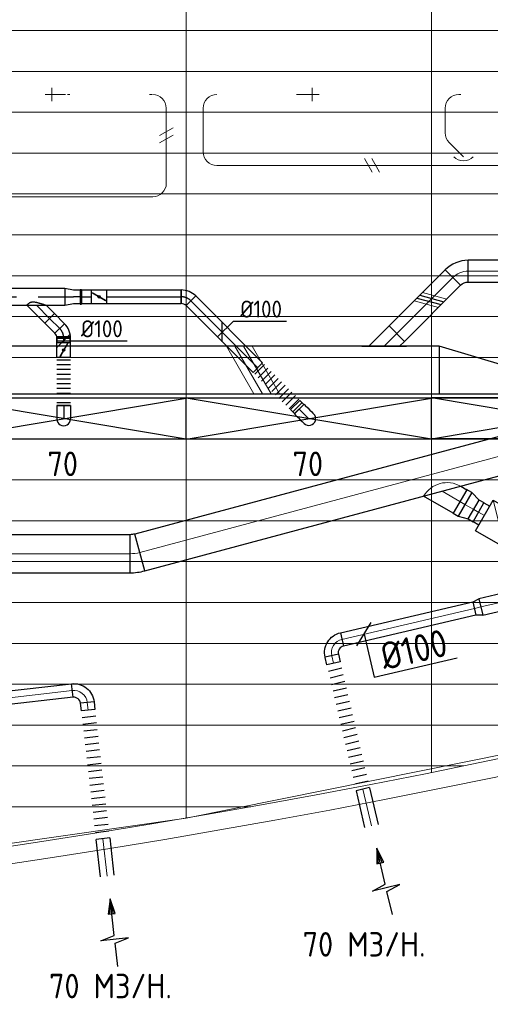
# Model space of a CAD drawing. Header units: millimetres. Extents: x -72412 to 16313, y -1015 to 52998.
# Tile 42 of 64: x -35347 to -31891, y 7678 to 14909. Entities that reach past the tile are written whole.
import ezdxf
from ezdxf.enums import TextEntityAlignment as Align

# ---------------------------------------------------------------- set-up
doc = ezdxf.new("R2010")
doc.units = ezdxf.units.MM
doc.header["$LTSCALE"] = 50
doc.linetypes.add('CENTER2', pattern=[28.575, 19.05, -3.175, 3.175, -3.175])
for name, color, linetype in [('4plfd', 254, 'Continuous'), ('WL570---_RETOUR', 100, 'Continuous'), ('WL570---_TOEVOER', 200, 'Continuous'), ('WL570---_TOEVOER_HL', 1, 'Continuous'), ('WL570---_TOEVOER_RST', 200, 'Continuous'), ('WL570---_TOEVOER_RST_HL', 1, 'Continuous'), ('WM570---_RETOUR', 2, 'Continuous'), ('WM570---_TOEVOER', 2, 'Continuous'), ('WM570---_TOEVOER_PR', 2, 'Continuous'), ('WM570---_TOEVOER_RST_PR', 1, 'Continuous')]:
    doc.layers.add(name, color=color, linetype=linetype)
for name, color, linetype, lineweight in [('WL570---_BESTAAND-HARTLIJN', 161, 'Continuous', 0), ('WL570---_BESTAAND-RETOUR', 140, 'Continuous', 0), ('WL570---_BESTAAND-TOEVOER', 180, 'Continuous', 0), ('WL570---_DEMONTEREN', 10, 'Continuous', 0)]:
    doc.layers.add(name, color=color, linetype=linetype, lineweight=lineweight)
doc.layers.get('WL570---_DEMONTEREN').off()
doc.styles.add('BURO-018', font='ISO96.shx', dxfattribs={"height": 90})
doc.styles.add('BURO-025', font='ISO96.shx', dxfattribs={"height": 125})
doc.styles.add('MAATVOERING', font='ISO')

# ---------------------------------------------------------------- blocks, each defined once
blk = doc.blocks.new('Groep-43')
at = {"color": 8, "linetype": 'Continuous', "lineweight": 13}
for p, q in [((-73154.912, 13299.14), (-22154.912, 13299.14)), ((-73154.912, 12999.14), (-22154.912, 12999.14)), ((-73154.912, 12699.14), (-22154.912, 12699.14)), ((-73154.912, 12399.14), (-22154.912, 12399.14)), ((-73154.912, 12099.14), (-22154.912, 12099.14))]:
    blk.add_line(p, q, dxfattribs=at)
blk = doc.blocks.new('Groep-50')
at = {"color": 8, "linetype": 'Continuous', "lineweight": 13}
for p, q in [((-36854.9, 18999.1), (-36854.9, 7515.9)), ((-35054.9, 18999.1), (-35054.9, 7851)), ((-72854.9, 11799.1), (-22392.8, 11799.1)), ((-72188.2, 11499.1), (-23121.3, 11499.1)), ((-71473.3, 11199.1), (-23841, 11199.1)), ((-70711.8, 10899.1), (-24597.7, 10899.1)), ((-69854.9, 10599.1), (-25389.2, 10599.1)), ((-69080.3, 10299.1), (-26229.6, 10299.1)), ((-68159.5, 9999.1), (-27084.9, 9999.1)), ((-67238.6, 9699.1), (-28071.2, 9699.1)), ((-66254.9, 9399.1), (-28992, 9399.1)), ((-65366, 9099.1), (-29943.5, 9099.1)), ((-64290.1, 8799.1), (-31019.4, 8799.1)), ((-63133.8, 8499.1), (-32175.7, 8499.1)), ((-61877.5, 8199.1), (-33432, 8199.1)), ((-36854.9, 7514.1), (-33254.9, 8239.9)), ((-60492, 7899.1), (-34817.5, 7899.1)), ((-58929.6, 7599.1), (-36379.9, 7599.1)), ((-40454.9, 7003.9), (-36854.9, 7514.1))]:
    blk.add_line(p, q, dxfattribs=at)
at = {"color": 8, "linetype": 'Continuous', "lineweight": 13, "flags": 128}
blk.add_lwpolyline([(-22004.9, 19149), (-22004.9, 11828, -0.208473), (-73205.8, 11785.1), (-73304.9, 11828.1)], format="xyb", dxfattribs=at)
at = {"color": 8, "linetype": 'Continuous', "lineweight": 13}
blk.add_arc((-47654.8, 70538.1), 63940.9, 246.496301, 293.503386, dxfattribs=at)
at = {"color": 8}
blk.add_blockref('Groep-43', (0, 0), dxfattribs=at)
blk = doc.blocks.new('Block plafond 5e verd')
at = {"layer": '4plfd'}
blk.add_blockref('Groep-50', (73304.9, -19149.1), dxfattribs=at)
blk = doc.blocks.new('OZA2800200045L')
blk.add_lwpolyline([(-141.4, 0), (-176.8, 35.4), (-35.4, 176.8), (141.4, 0)])
at = {"layer": 'WL570---_BESTAAND-HARTLIJN'}
blk.add_line((0, 0), (-106.1, 106.1), dxfattribs=at)
at = {"layer": 'WL570---_BESTAAND-RETOUR'}
blk.add_arc((0, 141.4), 200, 225, 315, dxfattribs=at)
blk = doc.blocks.new('KARO')
for p, q in [((1, 0.5), (0, 0.5)), ((0, -0.5), (1, -0.5))]:
    blk.add_line(p, q)
at = {"invisible_edges": 15}
blk.add_3dface([(0, 0.5), (0, -0.5), (1, -0.5), (1, 0.5)], dxfattribs=at)
at = {"layer": 'WL570---_BESTAAND-HARTLIJN'}
blk.add_line((0, 0), (1, 0), dxfattribs=at)
blk = doc.blocks.new('OSV2001600740G')
blk.add_lwpolyline([(0, -100), (74.6, -80), (74.6, 80), (0, 100)], close=True)
at = {"layer": 'WL570---_BESTAAND-HARTLIJN'}
blk.add_line((0, 0), (74.6, 0), dxfattribs=at)
blk = doc.blocks.new('VBX1601600016025000')
for points in [[(50, 80), (0, 80), (0, -80), (50, -80)], [(300, -80), (350, -80), (350, 80), (300, 80)]]:
    blk.add_lwpolyline(points)
blk.add_lwpolyline([(50, -130), (300, -130), (300, 130), (50, 130)], close=True)
at = {"layer": 'WL570---_BESTAAND-HARTLIJN'}
blk.add_line((300, 0), (350, 0), dxfattribs=at)
at = {"layer": 'WL570---_BESTAAND-TOEVOER'}
blk.add_line((50, -130), (300, 130), dxfattribs=at)
blk = doc.blocks.new('OSV1251000460G')
blk.add_lwpolyline([(0, -62.5), (46.7, -50), (46.7, 50), (0, 62.5)], close=True)
at = {"layer": 'WL570---_BESTAAND-HARTLIJN'}
blk.add_line((0, 0), (46.7, 0), dxfattribs=at)
blk = doc.blocks.new('FLLINE100')
blk.add_line((0, -50), (0, 50))
blk = doc.blocks.new('OEX10000100000')
at = {"rotation": 90}
for p in [(0, -50), (0, -100), (0, -150), (0, -200), (0, -250), (0, -300), (0, -350), (0, -400), (0, -450), (0, -500), (0, -550), (0, -600), (0, -650), (0, -700), (0, -750), (0, -800), (0, -850), (0, -900), (0, -950), (0, -1000)]:
    blk.add_blockref('FLLINE100', p, dxfattribs=at)
blk = doc.blocks.new('AFZPIJL')
for points in [[(0, -10), (0, -6.52), (-2.06, -5.97), (2.06, -5.97), (0, -5.41), (0, 0)], [(-0.26, -2.22), (0, 0)], [(0.26, -2.22), (0, 0)]]:
    blk.add_lwpolyline(points)
blk.add_lwpolyline([(0.52, -2.22), (-0.52, -2.22), (0, 0)], close=True)
blk = doc.blocks.new('MVLINE')
blk.add_line((35.4, -35.4), (-35.4, 35.4))
blk = doc.blocks.new('OBO10000090H')
blk.add_lwpolyline([(50, -100, 0.414214), (-100, 50), (-100, -50, -0.414214), (-50, -100)], format="xyb", close=True)
at = {"invisible_edges": 15}
for points in [[(-91.3, -50.8), (-74, 47.7), (-100, 50), (-100, -50)], [(-82.9, -53), (-48.7, 41), (-74, 47.7), (-91.3, -50.8)], [(-75, -56.7), (-25, 29.9), (-48.7, 41), (-82.9, -53)], [(-67.9, -61.7), (-3.6, 14.9), (-25, 29.9), (-75, -56.7)], [(-61.7, -67.9), (14.9, -3.6), (-3.6, 14.9), (-67.9, -61.7)], [(-56.7, -75), (29.9, -25), (14.9, -3.6), (-61.7, -67.9)], [(-53, -82.9), (41, -48.7), (29.9, -25), (-56.7, -75)], [(-50.8, -91.3), (47.7, -74), (41, -48.7), (-53, -82.9)], [(-50, -100), (50, -100), (47.7, -74), (-50.8, -91.3)]]:
    blk.add_3dface(points, dxfattribs=at)
at = {"layer": 'WL570---_BESTAAND-HARTLIJN'}
blk.add_arc((-100, -100), 100, 0, 90, dxfattribs=at)
blk = doc.blocks.new('KARH')
for p, q in [((1, 0.5), (0, 0.5)), ((0, -0.5), (1, -0.5))]:
    blk.add_line(p, q)
at = {"invisible_edges": 15}
blk.add_3dface([(0, 0.5), (0, -0.5), (1, -0.5), (1, 0.5)], dxfattribs=at)
blk = doc.blocks.new('OBO28000015H')
blk.add_lwpolyline([(140, -36.9, 0.065543), (125.7, 71.8), (-144.8, -0.6, -0.065543), (-140, -36.9)], format="xyb", close=True)
at = {"invisible_edges": 15}
for points in [[(-143.8, -4.6), (128.7, 60), (125.7, 71.8), (-144.8, -0.6)], [(-142.9, -8.6), (131.3, 48.1), (128.7, 60), (-143.8, -4.6)], [(-142.1, -12.6), (133.6, 36.1), (131.3, 48.1), (-142.9, -8.6)], [(-141.5, -16.6), (135.6, 24), (133.6, 36.1), (-142.1, -12.6)], [(-140.9, -20.6), (137.2, 11.9), (135.6, 24), (-141.5, -16.6)], [(-140.5, -24.7), (138.4, -0.3), (137.2, 11.9), (-140.9, -20.6)], [(-140.2, -28.7), (139.3, -12.4), (138.4, -0.3), (-140.5, -24.7)], [(-140.1, -32.8), (139.8, -24.6), (139.3, -12.4), (-140.2, -28.7)], [(-140, -36.9), (140, -36.9), (139.8, -24.6), (-140.1, -32.8)]]:
    blk.add_3dface(points, dxfattribs=at)
at = {"layer": 'WL570---_BESTAAND-HARTLIJN'}
blk.add_arc((-280, -36.9), 280, 0, 15, dxfattribs=at)
blk = doc.blocks.new('OBO10000090ZE')
blk.add_lwpolyline([(-50, 0), (50, 0), (50, 100, 1), (-50, 100)], format="xyb", close=True)
at = {"layer": 'WL570---_BESTAAND-HARTLIJN'}
for points in [[(0, 0), (0, 150)], [(-50, 100), (50, 100)]]:
    blk.add_lwpolyline(points, dxfattribs=at)
blk = doc.blocks.new('OBO10000090L')
blk.add_lwpolyline([(50, 0, 0.414214), (-100, 150), (-100, 50, -0.414214), (-50, 0)], format="xyb", close=True)
at = {"invisible_edges": 15}
for points in [[(-91.3, 49.2), (-74, 147.7), (-100, 150), (-100, 50)], [(-82.9, 47), (-48.7, 141), (-74, 147.7), (-91.3, 49.2)], [(-75, 43.3), (-25, 129.9), (-48.7, 141), (-82.9, 47)], [(-67.9, 38.3), (-3.6, 114.9), (-25, 129.9), (-75, 43.3)], [(-61.7, 32.1), (14.9, 96.4), (-3.6, 114.9), (-67.9, 38.3)], [(-56.7, 25), (29.9, 75), (14.9, 96.4), (-61.7, 32.1)], [(-53, 17.1), (41, 51.3), (29.9, 75), (-56.7, 25)], [(-50.8, 8.7), (47.7, 26), (41, 51.3), (-53, 17.1)], [(-50, 0), (50, 0), (47.7, 26), (-50.8, 8.7)]]:
    blk.add_3dface(points, dxfattribs=at)
at = {"layer": 'WL570---_BESTAAND-HARTLIJN'}
blk.add_arc((-100, 0), 100, 0, 90, dxfattribs=at)
blk = doc.blocks.new('VV135020020020005000LG')
blk.add_lwpolyline([(0, -175), (500, -175), (500, 25), (0, 175)], close=True)
at = {"invisible_edges": 15}
blk.add_3dface([(0, -175), (500, -175), (500, 25), (0, 175)], dxfattribs=at)
blk = doc.blocks.new('OAF16000045R')
blk.add_line((-163.1, 0), (163.1, 0))
blk.add_lwpolyline([(-113.1, 0), (35.4, 148.5), (148.5, 35.4), (113.1, 0)])
at = {"layer": 'WL570---_BESTAAND-HARTLIJN'}
blk.add_line((91.9, 91.9), (0, 0), dxfattribs=at)
blk = doc.blocks.new('OZA1250100045L')
blk.add_lwpolyline([(-70.7, 0), (-106.1, 35.4), (-35.4, 106.1), (70.7, 0)])
at = {"layer": 'WL570---_BESTAAND-HARTLIJN'}
blk.add_line((0, 0), (-70.7, 70.7), dxfattribs=at)
at = {"layer": 'WL570---_BESTAAND-TOEVOER'}
blk.add_arc((0, 70.7), 100, 225, 315, dxfattribs=at)
blk = doc.blocks.new('OBO10000045H')
blk.add_lwpolyline([(50, -41.4, 0.198912), (6.1, 64.6), (-64.6, -6.1, -0.198912), (-50, -41.4)], format="xyb", close=True)
at = {"invisible_edges": 15}
for points in [[(-61.7, -9.3), (14.9, 55), (6.1, 64.6), (-64.6, -6.1)], [(-59, -12.7), (22.9, 44.6), (14.9, 55), (-61.7, -9.3)], [(-56.7, -16.4), (29.9, 33.6), (22.9, 44.6), (-59, -12.7)], [(-54.7, -20.3), (35.9, 22), (29.9, 33.6), (-56.7, -16.4)], [(-53, -24.3), (41, 9.9), (35.9, 22), (-54.7, -20.3)], [(-51.7, -28.5), (44.9, -2.6), (41, 9.9), (-53, -24.3)], [(-50.8, -32.7), (47.7, -15.4), (44.9, -2.6), (-51.7, -28.5)], [(-50.2, -37.1), (49.4, -28.3), (47.7, -15.4), (-50.8, -32.7)], [(-50, -41.4), (50, -41.4), (49.4, -28.3), (-50.2, -37.1)]]:
    blk.add_3dface(points, dxfattribs=at)
at = {"layer": 'WL570---_BESTAAND-HARTLIJN'}
blk.add_arc((-100, -41.4), 100, 0, 45, dxfattribs=at)
blk = doc.blocks.new('OBO16000045H')
blk.add_lwpolyline([(80, -66.3, 0.198912), (9.7, 103.4), (-103.4, -9.7, -0.198912), (-80, -66.3)], format="xyb", close=True)
at = {"invisible_edges": 15}
for points in [[(-98.7, -14.9), (23.9, 88), (9.7, 103.4), (-103.4, -9.7)], [(-94.5, -20.4), (36.6, 71.4), (23.9, 88), (-98.7, -14.9)], [(-90.7, -26.3), (47.8, 53.7), (36.6, 71.4), (-94.5, -20.4)], [(-87.5, -32.5), (57.5, 35.2), (47.8, 53.7), (-90.7, -26.3)], [(-84.8, -38.9), (65.5, 15.8), (57.5, 35.2), (-87.5, -32.5)], [(-82.7, -45.6), (71.8, -4.2), (65.5, 15.8), (-84.8, -38.9)], [(-81.2, -52.4), (76.4, -24.6), (71.8, -4.2), (-82.7, -45.6)], [(-80.3, -59.3), (79.1, -45.4), (76.4, -24.6), (-81.2, -52.4)], [(-80, -66.3), (80, -66.3), (79.1, -45.4), (-80.3, -59.3)]]:
    blk.add_3dface(points, dxfattribs=at)
at = {"layer": 'WL570---_BESTAAND-HARTLIJN'}
blk.add_arc((-160, -66.3), 160, 0, 45, dxfattribs=at)
blk = doc.blocks.new('UISO')
for p, q in [((0, 0.18), (1, 0.757)), ((0, 0), (1, 0.577))]:
    blk.add_line(p, q)
at = {"layer": 'WL570---_BESTAAND-TOEVOER'}
for p, q in [((0, 0.36), (1, 0.937)), ((0, -0.18), (1, 0.397))]:
    blk.add_line(p, q, dxfattribs=at)
blk = doc.blocks.new('*U258')
at = {"color": 0, "ltscale": 10}
for p, q in [((900, 150, -2700), (-900, 150, -2700)), ((-900, -150, -2700), (-900, 150, -2700)), ((900, -150, -2700), (900, 150, -2700)), ((900, -150, -2700), (-900, -150, -2700))]:
    blk.add_line(p, q, dxfattribs=at)
at = {"layer": 'WL570---_TOEVOER_RST_HL', "linetype": 'CENTER2'}
blk.add_circle((0, 0, -2700), 0.075, dxfattribs=at)
at = {"layer": 'WL570---_TOEVOER_RST', "color": 1, "style": 'BURO-018'}
for tag in ['MC', 'Q']:
    blk.add_attdef(tag, text='', height=180, dxfattribs=at).set_placement((0, 0), align=Align.MIDDLE)
at = {"layer": 'WM570---_TOEVOER_RST_PR', "color": 1, "style": 'BURO-018'}
blk.add_attdef('POSNR', text='', height=180, dxfattribs=at).set_placement((0, 0), align=Align.MIDDLE)
blk = doc.blocks.new('*U260')
at = {"color": 0, "ltscale": 10}
for p, q in [((900, 150, -2700), (-900, 150, -2700)), ((-900, -150, -2700), (-900, 150, -2700)), ((900, -150, -2700), (900, 150, -2700)), ((900, -150, -2700), (-900, -150, -2700))]:
    blk.add_line(p, q, dxfattribs=at)
at = {"layer": 'WL570---_TOEVOER_RST_HL', "linetype": 'CENTER2'}
blk.add_circle((0, 0, -2700), 0.075, dxfattribs=at)
at = {"layer": 'WL570---_TOEVOER_RST', "color": 1, "style": 'BURO-018'}
for tag in ['MC', 'Q']:
    blk.add_attdef(tag, text='', height=180, dxfattribs=at).set_placement((0, 0), align=Align.MIDDLE)
at = {"layer": 'WM570---_TOEVOER_RST_PR', "color": 1, "style": 'BURO-018'}
blk.add_attdef('POSNR', text='', height=180, dxfattribs=at).set_placement((0, 0), align=Align.MIDDLE)
blk = doc.blocks.new('*U836')
at = {"color": 0, "ltscale": 10}
for p, q in [((-100, 50, -2700), (-86.8, 50, -2700)), ((-100, -50, -2700), (-100, 50, -2700)), ((-86.8, 50, -2700), (-61.4, 50, -2700)), ((-61.4, 50, -2700), (-38.6, 50, -2700)), ((-38.6, 50, -2700), (-20, 50, -2700)), ((-20, 50, -2700), (-6.8, 50, -2700)), ((-6.8, 50, -2700), (0, 50, -2700)), ((-100, -50, -2700), (-86.8, -50, -2700)), ((-86.8, -50, -2700), (-61.4, -50, -2700)), ((-61.4, -50, -2700), (-38.6, -50, -2700)), ((-38.6, -50, -2700), (-20, -50, -2700)), ((-20, -50, -2700), (-6.8, -50, -2700)), ((-6.8, -50, -2700), (0, -50, -2700))]:
    blk.add_line(p, q, dxfattribs=at)
blk.add_arc((0, 0, -2700), 50, 270, 90, dxfattribs=at)
at = {"layer": 'WL570---_TOEVOER_HL', "linetype": 'CENTER2'}
blk.add_line((-100, 0, -2700), (0, 0, -2700), dxfattribs=at)
at = {"layer": 'WM570---_TOEVOER_PR', "color": 2, "style": 'BURO-025'}
blk.add_attdef('POSNR', text='', height=125, dxfattribs=at).set_placement((0, 0), align=Align.MIDDLE)
blk = doc.blocks.new('*U837')
at = {"color": 0, "ltscale": 10}
for p, q in [((0, 50, -2700), (105, 50, -2700)), ((0, -50, -2700), (0, 50, -2700)), ((105, 50, -2700), (105, -50, -2700)), ((0, -50, -2700), (105, -50, -2700))]:
    blk.add_line(p, q, dxfattribs=at)
at = {"layer": 'WL570---_TOEVOER_HL', "linetype": 'CENTER2'}
blk.add_line((0, 0, -2700), (105, 0, -2700), dxfattribs=at)
at = {"layer": 'WM570---_TOEVOER_PR', "color": 2, "style": 'BURO-025'}
blk.add_attdef('POSNR', text='', height=125, dxfattribs=at).set_placement((0, 0), align=Align.MIDDLE)
blk = doc.blocks.new('*U838')
at = {"color": 0, "ltscale": 10}
for p, q in [((0, 70.7, -2700), (61, 131.7, -2700)), ((61, 131.7, -2700), (131.7, 61, -2700)), ((0, -70.7, -2700), (131.7, 61, -2700))]:
    blk.add_line(p, q, dxfattribs=at)
blk.add_spline([(-0.2, -70.6, -2700), (-0.8, -70.1, -2700), (-1.8, -69.3, -2700), (-3.2, -68.2, -2700), (-4.9, -66.7, -2700), (-6.9, -64.9, -2700), (-9.2, -62.8, -2700), (-11.6, -60.3, -2700), (-14.1, -57.4, -2700), (-16.6, -54, -2700), (-19, -50.2, -2700), (-21.2, -45.7, -2700), (-23, -40.7, -2700), (-24.2, -35, -2700), (-24.9, -28.5, -2700), (-24.9, -21.3, -2700), (-24.2, -13.5, -2700), (-23, -5.2, -2700), (-21.2, 3.4, -2700), (-19, 12.1, -2700), (-16.6, 20.8, -2700), (-14.1, 29.2, -2700), (-11.6, 37.1, -2700), (-9.2, 44.5, -2700), (-6.9, 51.1, -2700), (-4.9, 56.9, -2700), (-3.2, 61.8, -2700), (-1.8, 65.6, -2700), (-0.8, 68.4, -2700), (-0.2, 70.1, -2700), (0, 70.7, -2700)], degree=3, dxfattribs=at)
at = {"layer": 'WL570---_TOEVOER_HL', "linetype": 'CENTER2'}
blk.add_line((0, 0, -2700), (96.3, 96.3, -2700), dxfattribs=at)
at = {"layer": 'WM570---_TOEVOER_PR', "color": 2, "style": 'BURO-025'}
blk.add_attdef('POSNR', text='', height=125, dxfattribs=at).set_placement((0, 0), align=Align.MIDDLE)
blk = doc.blocks.new('*U839')
at = {"color": 0, "ltscale": 10}
for p, q in [((-41.4, -50, -2700), (-41.4, 50, -2700)), ((-6.1, 64.6, -2700), (64.6, -6.1, -2700))]:
    blk.add_line(p, q, dxfattribs=at)
for radius in [49.9, 149.9]:
    blk.add_arc((-41.4, 99.9, -2700), radius, 270, 315, dxfattribs=at)
at = {"layer": 'WL570---_TOEVOER_HL', "linetype": 'CENTER2'}
blk.add_arc((-41.4, 99.9, -2700), 99.9, 270, 315, dxfattribs=at)
at = {"layer": 'WM570---_TOEVOER_PR', "color": 2, "style": 'BURO-025'}
blk.add_attdef('POSNR', text='', height=125, dxfattribs=at).set_placement((0, 0), align=Align.MIDDLE)
blk = doc.blocks.new('*U840')
at = {"color": 0, "ltscale": 10}
for p, q in [((0, 50, -2700), (31.8, 50, -2700)), ((31.8, 50, -2700), (31.8, -50, -2700)), ((0, -50, -2700), (31.8, -50, -2700))]:
    blk.add_line(p, q, dxfattribs=at)
at = {"layer": 'WL570---_TOEVOER_HL', "linetype": 'CENTER2'}
blk.add_line((0, 0, -2700), (31.8, 0, -2700), dxfattribs=at)
at = {"layer": 'WM570---_TOEVOER_PR', "color": 2, "style": 'BURO-025'}
blk.add_attdef('POSNR', text='', height=125, dxfattribs=at).set_placement((0, 0), align=Align.MIDDLE)
blk = doc.blocks.new('*U841')
at = {"ltscale": 10}
for p, q in [((-55.9, 50, -2700), (55.9, 50, -2700)), ((-55.9, -50, -2700), (-55.9, 50, -2700)), ((-48.9, 27.1, -2700), (-47.9, 28.8, -2700)), ((47.9, -28.8, -2700), (-48.9, 27.1, -2700)), ((48.9, -27.1, -2700), (-47.9, 28.8, -2700)), ((55.9, 50, -2700), (55.9, -50, -2700)), ((55.9, 47.5, -2700), (98.5, 47.5, -2700)), ((98.5, 47.5, -2700), (98.5, -47.5, -2700)), ((-55.9, -50, -2700), (55.9, -50, -2700)), ((47.9, -28.8, -2700), (48.9, -27.1, -2700)), ((55.9, -47.5, -2700), (98.5, -47.5, -2700))]:
    blk.add_line(p, q, dxfattribs=at)
blk.add_circle((0, 0, -2700), 9.31, dxfattribs=at)
at = {"layer": 'WL570---_TOEVOER', "color": 2, "style": 'BURO-025'}
blk.add_attdef('I', text='', height=125, dxfattribs=at).set_placement((0, 0), align=Align.MIDDLE)
at = {"layer": 'WM570---_TOEVOER_PR', "color": 2, "style": 'BURO-025'}
blk.add_attdef('POSNR', text='', height=125, dxfattribs=at).set_placement((0, 0), align=Align.MIDDLE)
blk = doc.blocks.new('*U842')
at = {"color": 0, "ltscale": 10}
for p, q in [((0, 50, -2700), (0, -50, -2700)), ((17.5, 50, -2700), (17.5, -50, -2700)), ((52.5, 50, -2700), (52.5, -50, -2700)), ((87.5, 50, -2700), (87.5, -50, -2700)), ((122.6, 50, -2700), (122.6, -50, -2700)), ((157.6, 50, -2700), (157.6, -50, -2700)), ((192.6, 50, -2700), (192.6, -50, -2700)), ((227.6, 50, -2700), (227.6, -50, -2700)), ((262.6, 50, -2700), (262.6, -50, -2700)), ((297.6, 50, -2700), (297.6, -50, -2700)), ((332.6, 50, -2700), (332.6, -50, -2700)), ((350.2, 50, -2700), (350.2, -50, -2700))]:
    blk.add_line(p, q, dxfattribs=at)
at = {"layer": 'WM570---_TOEVOER_PR', "color": 2, "style": 'BURO-025'}
blk.add_attdef('POSNR', text='', height=125, dxfattribs=at).set_placement((0, 0), align=Align.MIDDLE)
blk = doc.blocks.new('*U844')
at = {"color": 0, "ltscale": 10}
for p, q in [((0, 62.5, -2700), (1622.7, 62.5, -2700)), ((0, -62.5, -2700), (0, 62.5, -2700)), ((1622.7, 62.5, -2700), (1622.7, -62.5, -2700)), ((0, -62.5, -2700), (1622.7, -62.5, -2700))]:
    blk.add_line(p, q, dxfattribs=at)
at = {"layer": 'WL570---_TOEVOER_HL', "linetype": 'CENTER2'}
blk.add_line((0, 0, -2700), (1622.7, 0, -2700), dxfattribs=at)
at = {"layer": 'WM570---_TOEVOER_PR', "color": 2, "style": 'BURO-025'}
blk.add_attdef('POSNR', text='', height=125, dxfattribs=at).set_placement((0, 0), align=Align.MIDDLE)
blk = doc.blocks.new('*U845')
at = {"color": 0, "ltscale": 10}
for p, q in [((0, 50, -2700), (72.2, 50, -2700)), ((0, -50, -2700), (72.2, -50, -2700))]:
    blk.add_line(p, q, dxfattribs=at)
at = {"layer": 'WL570---_TOEVOER_HL', "linetype": 'CENTER2'}
blk.add_line((0, 0, -2700), (72.2, 0, -2700), dxfattribs=at)
at = {"layer": 'WM570---_TOEVOER_PR', "color": 2, "style": 'BURO-025'}
blk.add_attdef('POSNR', text='', height=125, dxfattribs=at).set_placement((0, 0), align=Align.MIDDLE)
blk = doc.blocks.new('*U846')
at = {"color": 0, "ltscale": 10}
for p, q in [((-5, 54, -2700), (5, 54, -2700)), ((-5, 54, -2700), (-5, -54, -2700)), ((-5, 54, -2700), (-5, -54, -2700)), ((5, 54, -2700), (5, -54, -2700)), ((5, 54, -2700), (5, -54, -2700)), ((-5, -54, -2700), (5, -54, -2700))]:
    blk.add_line(p, q, dxfattribs=at)
at = {"layer": 'WL570---_TOEVOER_HL', "linetype": 'CENTER2'}
blk.add_line((-5, 0, -2700), (5, 0, -2700), dxfattribs=at)
at = {"layer": 'WM570---_TOEVOER_PR', "color": 2, "style": 'BURO-025'}
blk.add_attdef('POSNR', text='', height=125, dxfattribs=at).set_placement((0, 0), align=Align.MIDDLE)
blk = doc.blocks.new('*U847')
at = {"color": 0, "ltscale": 10}
for p, q in [((0, 62.5, -2700), (64.18, 50, -2700)), ((0, 62.5, -2700), (0, -62.5, -2700)), ((64.18, 50, -2700), (114.18, 50, -2700)), ((0, -62.5, -2700), (64.18, -50, -2700)), ((64.18, -50, -2700), (114.18, -50, -2700))]:
    blk.add_line(p, q, dxfattribs=at)
at = {"layer": 'WL570---_TOEVOER_HL', "linetype": 'CENTER2'}
for p in [(0, 0, -2700), (114.18, 0, -2700)]:
    blk.add_line(p, (64.18, 0, -2700), dxfattribs=at)
blk.add_circle((0, 0, -2700), 0.075, dxfattribs=at)
at = {"layer": 'WM570---_TOEVOER_PR', "color": 2, "style": 'BURO-025'}
blk.add_attdef('POSNR', text='', height=125, dxfattribs=at).set_placement((0, 0), align=Align.MIDDLE)
blk = doc.blocks.new('*U848')
at = {"ltscale": 10}
for p, q in [((-55.8, 50, -2700), (55.8, 50, -2700)), ((-55.8, -50, -2700), (-55.8, 50, -2700)), ((-48.9, 27.1, -2700), (-47.9, 28.8, -2700)), ((47.9, -28.8, -2700), (-48.9, 27.1, -2700)), ((48.9, -27.1, -2700), (-47.9, 28.8, -2700)), ((55.8, 50, -2700), (55.8, -50, -2700)), ((-55.8, -50, -2700), (55.8, -50, -2700)), ((47.9, -28.8, -2700), (48.9, -27.1, -2700))]:
    blk.add_line(p, q, dxfattribs=at)
blk.add_circle((0, 0, -2700), 9.31, dxfattribs=at)
at = {"layer": 'WL570---_TOEVOER', "color": 2, "style": 'BURO-025'}
blk.add_attdef('I', text='', height=125, dxfattribs=at).set_placement((0, 0), align=Align.MIDDLE)
at = {"layer": 'WM570---_TOEVOER_PR', "color": 2, "style": 'BURO-025'}
blk.add_attdef('POSNR', text='', height=125, dxfattribs=at).set_placement((0, 0), align=Align.MIDDLE)
blk = doc.blocks.new('*U849')
at = {"color": 0, "ltscale": 10}
for p, q in [((0, 50, -2700), (548.3, 50, -2700)), ((548.3, 50, -2700), (548.3, -50, -2700)), ((0, -50, -2700), (548.3, -50, -2700))]:
    blk.add_line(p, q, dxfattribs=at)
at = {"layer": 'WL570---_TOEVOER_HL', "linetype": 'CENTER2'}
blk.add_line((0, 0, -2700), (548.3, 0, -2700), dxfattribs=at)
at = {"layer": 'WM570---_TOEVOER_PR', "color": 2, "style": 'BURO-025'}
blk.add_attdef('POSNR', text='', height=125, dxfattribs=at).set_placement((0, 0), align=Align.MIDDLE)
blk = doc.blocks.new('*U850')
at = {"color": 0, "ltscale": 10}
for p, q in [((-100, 47.5, -2700), (-142.6, 47.5, -2700)), ((-142.6, -47.5, -2700), (-142.6, 47.5, -2700)), ((-100, 50, -2700), (-86.8, 50, -2700)), ((-100, -50, -2700), (-100, 50, -2700)), ((-100, -47.5, -2700), (-100, 47.5, -2700)), ((-86.8, 50, -2700), (-61.4, 50, -2700)), ((-61.4, 50, -2700), (-38.6, 50, -2700)), ((-38.6, 50, -2700), (-20, 50, -2700)), ((-20, 50, -2700), (-6.8, 50, -2700)), ((-6.8, 50, -2700), (0, 50, -2700)), ((-100, -47.5, -2700), (-142.6, -47.5, -2700)), ((-100, -50, -2700), (-86.8, -50, -2700)), ((-86.8, -50, -2700), (-61.4, -50, -2700)), ((-61.4, -50, -2700), (-38.6, -50, -2700)), ((-38.6, -50, -2700), (-20, -50, -2700)), ((-20, -50, -2700), (-6.8, -50, -2700)), ((-6.8, -50, -2700), (0, -50, -2700))]:
    blk.add_line(p, q, dxfattribs=at)
blk.add_arc((0, 0, -2700), 50, 270, 90, dxfattribs=at)
at = {"layer": 'WL570---_TOEVOER_HL', "linetype": 'CENTER2'}
blk.add_line((-100, 0, -2700), (0, 0, -2700), dxfattribs=at)
at = {"layer": 'WM570---_TOEVOER_PR', "color": 2, "style": 'BURO-025'}
blk.add_attdef('POSNR', text='', height=125, dxfattribs=at).set_placement((0, 0), align=Align.MIDDLE)
blk = doc.blocks.new('*U851')
at = {"color": 0, "ltscale": 10}
for p, q in [((-41.4, -50, -2700), (-41.4, 50, -2700)), ((64.6, 6.1, -2700), (-6.1, -64.6, -2700))]:
    blk.add_line(p, q, dxfattribs=at)
for radius in [149.9, 49.9]:
    blk.add_arc((-41.4, -99.9, -2700), radius, 45, 90, dxfattribs=at)
at = {"layer": 'WL570---_TOEVOER_HL', "linetype": 'CENTER2'}
blk.add_arc((-41.4, -99.9, -2700), 99.9, 45, 90, dxfattribs=at)
at = {"layer": 'WM570---_TOEVOER_PR', "color": 2, "style": 'BURO-025'}
blk.add_attdef('POSNR', text='', height=125, dxfattribs=at).set_placement((0, 0), align=Align.MIDDLE)
blk = doc.blocks.new('*U852')
at = {"color": 0, "ltscale": 10}
for p, q in [((0, 50, -2700), (695.2, 50, -2700)), ((0, -50, -2700), (0, 50, -2700)), ((695.2, 50, -2700), (695.2, -50, -2700)), ((0, -50, -2700), (695.2, -50, -2700))]:
    blk.add_line(p, q, dxfattribs=at)
at = {"layer": 'WL570---_TOEVOER_HL', "linetype": 'CENTER2'}
blk.add_line((0, 0, -2700), (695.2, 0, -2700), dxfattribs=at)
at = {"layer": 'WM570---_TOEVOER_PR', "color": 2, "style": 'BURO-025'}
blk.add_attdef('POSNR', text='', height=125, dxfattribs=at).set_placement((0, 0), align=Align.MIDDLE)
blk = doc.blocks.new('*U853')
at = {"color": 0, "ltscale": 10}
for p, q in [((0, 50, -2700), (0, -50, -2700)), ((17.9, 50, -2700), (17.9, -50, -2700)), ((53.7, 50, -2700), (53.7, -50, -2700)), ((89.5, 50, -2700), (89.5, -50, -2700)), ((125.3, 50, -2700), (125.3, -50, -2700)), ((161.1, 50, -2700), (161.1, -50, -2700)), ((196.9, 50, -2700), (196.9, -50, -2700)), ((232.7, 50, -2700), (232.7, -50, -2700)), ((268.5, 50, -2700), (268.5, -50, -2700)), ((304.3, 50, -2700), (304.3, -50, -2700)), ((340.1, 50, -2700), (340.1, -50, -2700)), ((375.9, 50, -2700), (375.9, -50, -2700)), ((411.7, 50, -2700), (411.7, -50, -2700)), ((429.6, 50, -2700), (429.6, -50, -2700))]:
    blk.add_line(p, q, dxfattribs=at)
at = {"layer": 'WM570---_TOEVOER_PR', "color": 2, "style": 'BURO-025'}
blk.add_attdef('POSNR', text='', height=125, dxfattribs=at).set_placement((0, 0), align=Align.MIDDLE)
blk = doc.blocks.new('*U857')
at = {"layer": 'WM570---_TOEVOER', "color": 0, "ltscale": 10}
for p, q in [((-35.4, -35.4), (81.5, 81.5)), ((81.5, 81.5), (470.8, 81.5)), ((0, -70.7), (0, 70.7))]:
    blk.add_line(p, q, dxfattribs=at)
at = {"layer": 'WM570---_TOEVOER', "color": 0, "style": 'BURO-025'}
blk.add_text('%%c100', height=125, dxfattribs=at).set_placement((131.5, 106.5))
blk = doc.blocks.new('*U858')
at = {"layer": 'WM570---_TOEVOER', "color": 0, "ltscale": 10}
for p, q in [((-50, -50), (50, 50)), ((-50, 0), (465.9, 0))]:
    blk.add_line(p, q, dxfattribs=at)
at = {"layer": 'WM570---_TOEVOER', "color": 0, "style": 'BURO-025'}
blk.add_text('%%c100', height=125, dxfattribs=at).set_placement((126.6, 25))

msp = doc.modelspace()

# ---------------------------------------------------------------- linework, layer by layer
at = {"layer": 'WL570---_TOEVOER'}
for p, q in [((-35923.6, 11829.1), (-34123.6, 12129.1)), ((-34123.6, 11829.1), (-35923.6, 12129.1)), ((-34123.6, 11829.1), (-32323.6, 12129.1)), ((-32323.6, 11829.1), (-34123.6, 12129.1)), ((-32323.6, 11831.4), (-30523.6, 12131.4)), ((-30523.6, 11831.4), (-32323.6, 12131.4))]:
    msp.add_line(p, q, dxfattribs=at)
at = {"layer": 'WM570---_TOEVOER'}
msp.add_lwpolyline([(-32817.5, 10396.8), (-32743.5, 10079.6), (-32133.7, 10221.9)], dxfattribs=at)

# ---------------------------------------------------------------- block references
at = {"layer": 'WL570---_BESTAAND-TOEVOER', "xscale": 350, "yscale": 350, "zscale": 350, "rotation": 270}
msp.add_blockref('UISO', (-33766.3, 12511.5), dxfattribs=at)
at = {"layer": 'WL570---_DEMONTEREN', "xscale": -1}
for name, p, rotation in [('OBO10000090ZE', (-35010.1, 14359.7), 90), ('OBO10000090L', (-34370.8, 14359.7), 270)]:
    msp.add_blockref(name, p, dxfattribs=dict(at, rotation=rotation))
at = {"layer": 'WL570---_DEMONTEREN', "yscale": 100, "zscale": 100}
for name, p, xscale, rotation in [('KARO', (-34995.5, 14359.7), -16.03765465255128, 180), ('KARO', (-34392.5, 14359.7), -16.2227493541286, 180), ('KARO', (-33298.6, 14359.7), 16.03765465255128, 180), ('KARO', (-32106.2, 14359.7), 16.2227493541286, 180), ('KARO', (-34270.8, 13707.7), 551.9828694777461, 90), ('KARO', (-33999.3, 13938.8), 320.8836632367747, 90.00000000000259), ('KARO', (-32222.3, 14077.4), 182.3247214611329, 90), ('KARO', (-32193, 14006.6), 48.98494323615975, 315.0000000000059), ('KARO', (-32257.6, 13838.8), 1641.715304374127, 180), ('UISO', (-32721.5, 13788.8), 100, 90)]:
    msp.add_blockref(name, p, dxfattribs=dict(at, xscale=xscale, rotation=rotation))
at = {"layer": 'WL570---_DEMONTEREN'}
for name, p, rotation in [('OBO10000090L', (-33899.3, 14359.7), 90), ('OBO10000090ZE', (-33298.6, 14359.7), 270), ('OBO10000090L', (-32122.4, 14359.7), 90), ('OBO10000045H', (-32222.3, 14035.9), 180), ('OBO10000090H', (-33999.3, 13838.8), 180), ('OSV1251000460G', (-32211.2, 13838.8), 180), ('OBO10000090H', (-34270.2, 13607.7), 270)]:
    msp.add_blockref(name, p, dxfattribs=dict(at, rotation=rotation))
for name, p, xscale, yscale, zscale in [('UISO', (-34320.8, 14021.9), 100, 100, 100), ('KARO', (-32211.3, 13838.8), 1127.118147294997, 125, 125), ('KARO', (-36032.1, 13607.7), 1661.867193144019, 100, 100)]:
    msp.add_blockref(name, p, dxfattribs=dict(at, xscale=xscale, yscale=yscale, zscale=zscale))
msp.add_blockref('OZA1250100045L', (-32087.7, 13901.3), dxfattribs=at)
at = {"layer": 'WL570---_RETOUR'}
for name, p, xscale, yscale, zscale, rotation in [('KARO', (-34465, 10996.8), 3456.326217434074, 280, 280, 14.9999999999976), ('KARO', (-32076.9, 11349.4), 43.37996027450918, 200, 200, 150.0000000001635), ('KARO', (-32012.2, 11312), 41.65426006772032, 160, 160, 330.013209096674), ('KARO', (-34537.5, 10987.2), 3442.377950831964, 280, 280, 180), ('KARO', (-31961, 10596.1), 271.2217342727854, 125, 125, 13.13716472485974), ('KARO', (-32980.3, 10358.2), -999.0447346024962, 100, 100, 193.1360683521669), ('KARO', (-33042.1, 10183), -55.98824614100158, 100, 100, 283.1360683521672), ('KARO', (-34961.2, 9982.6), -1494.792856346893, 100, 100, 6.548110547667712), ('KARO', (-34844, 9838.4), -56.55323533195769, 100, 100, 276.5481105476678), ('KARO', (-32826, 9257.3), -275.9456809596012, 100, 100, 103.1360683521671), ('KARO', (-34735.6, 8894), -275.9456809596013, 100, 100, 96.54811054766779), ('AFZPIJL', (-32723.8, 8824.4), -50, 50, 50, 13.13606835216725), ('AFZPIJL', (-34683.7, 8452.3), -50.00000000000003, 50, 50, 6.548110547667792)]:
    msp.add_blockref(name, p, dxfattribs=dict(at, xscale=xscale, yscale=yscale, zscale=zscale, rotation=rotation))
for name, p, rotation in [('OZA2800200045L', (-32244.3, 11446), 195.0000000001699), ('OSV2001600740G', (-32076.9, 11349.4), 330.013209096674), ('OBO28000015H', (-34500.7, 10987.2), 270)]:
    msp.add_blockref(name, p, dxfattribs=dict(at, rotation=rotation))
at = {"layer": 'WL570---_RETOUR', "xscale": -1}
for name, p, rotation in [('VBX1601600016025000', (-31674.2, 11117), 330.0132090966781), ('OSV1251000460G', (-31961, 10596.1), 13.1371647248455), ('OBO10000090H', (-33077.7, 10335.5), 13.13606835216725), ('OEX10000100000', (-32814.8, 9209.2), 193.1360683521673), ('OBO10000090H', (-34861.8, 9994), 276.5481105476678), ('OEX10000100000', (-34729.9, 8844.9), 186.5481105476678)]:
    msp.add_blockref(name, p, dxfattribs=dict(at, rotation=rotation))
at = {"layer": 'WL570---_TOEVOER'}
for name, p in [('Block plafond 5e verd', (-70573.6, 20679.1)), ('*U844', (-36639.3, 12874.4, 2700)), ('*U847', (-35016.7, 12874.4, 2700)), ('*U846', (-34897.5, 12874.4, 2700)), ('*U845', (-34892.5, 12874.4, 2700)), ('*U848', (-34764.5, 12874.4, 2700)), ('*U849', (-34708.6, 12874.4, 2700)), ('*U851', (-34118.9, 12874.4, 2700)), ('OAF16000045R', (-32670.1, 12511.5)), ('VV135020020020005000LG', (-32267.4, 12336.5))]:
    msp.add_blockref(name, p, dxfattribs=at)
for name, p, rotation in [('OBO16000045H', (-32119.3, 13062.3), 90), ('*U852', (-33598.1, 12353.5, 2700), 134.9999999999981), ('*U838', (-35223.6, 12811.9, 2700), 270), ('*U837', (-35053, 12641.3, 2700), 135), ('*U839', (-35023.7, 12612, 2700), 90), ('*U841', (-35023.7, 12483, 2700), 90), ('*U840', (-35023.7, 12538.9, 2700), 90), ('*U842', (-35023.7, 12427.2, 2700), 270), ('*U853', (-33598.1, 12353.5, 2700), 314.9999999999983), ('*U836', (-35023.7, 11977, 2700), 270), ('*U850', (-33223.6, 11979, 2700), 314.9999999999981)]:
    msp.add_blockref(name, p, dxfattribs=dict(at, rotation=rotation))
at = {"layer": 'WL570---_TOEVOER', "yscale": 160, "zscale": 160}
for name, p, xscale, rotation in [('KARO', (-31639, 13062.3), 414.0281029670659, 180), ('KARO', (-32166.2, 13015.5), 582.6569914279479, 225.0000000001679), ('UISO', (-32429.8, 12864.9), 160, 315.0000000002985)]:
    msp.add_blockref(name, p, dxfattribs=dict(at, xscale=xscale, rotation=rotation))
at = {"layer": 'WL570---_TOEVOER', "xscale": 7863.151845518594, "yscale": 350, "zscale": 200}
msp.add_blockref('KARH', (-40130.6, 12336.5), dxfattribs=at)
at = {"layer": 'WL570---_TOEVOER'}
ref = msp.add_blockref('*U260', (-35023.6, 11979.1, 2700), dxfattribs=at)
ref.add_attrib('Q', '70', dxfattribs={"layer": 'WL570---_TOEVOER_RST', "color": 2, "height": 180, "style": 'BURO-018'}).set_placement((-35031, 11647), align=Align.MIDDLE)
ref = msp.add_blockref('*U260', (-33223.6, 11979.1, 2700), dxfattribs=at)
ref.add_attrib('Q', '70', dxfattribs={"layer": 'WL570---_TOEVOER_RST', "color": 2, "height": 180, "style": 'BURO-018'}).set_placement((-33231, 11647), align=Align.MIDDLE)
ref = msp.add_blockref('*U258', (-31423.6, 11981.4, 2700), dxfattribs=at)
ref.add_attrib('Q', '70', dxfattribs={"layer": 'WL570---_TOEVOER_RST', "color": 2, "height": 180, "style": 'BURO-018'}).set_placement((-31420.5, 11705), align=Align.MIDDLE)
at = {"layer": 'WM570---_TOEVOER'}
for name, p in [('*U857', (-33859.4, 12614.8, 2700)), ('*U858', (-35023.7, 12551.6, 2700))]:
    msp.add_blockref(name, p, dxfattribs=at)
at = {"layer": 'WM570---_TOEVOER', "xscale": -1.999999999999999, "yscale": 2, "zscale": 2, "rotation": 13.13606835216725}
msp.add_blockref('MVLINE', (-32817.5, 10396.8), dxfattribs=at)

# ---------------------------------------------------------------- texts
at = {"layer": 'WM570---_RETOUR', "style": 'MAATVOERING'}
for p in [(-33268.9, 8028.6), (-35131.5, 7722.3)]:
    msp.add_text('70 M3/H.', height=180, dxfattribs=at).set_placement(p)
at = {"layer": 'WM570---_TOEVOER', "style": 'MAATVOERING'}
msp.add_text('%%c100', height=200, rotation=13.13826, dxfattribs=at).set_placement((-32190.4, 10242.1), align=Align.RIGHT)

doc.saveas('drawing.dxf')
